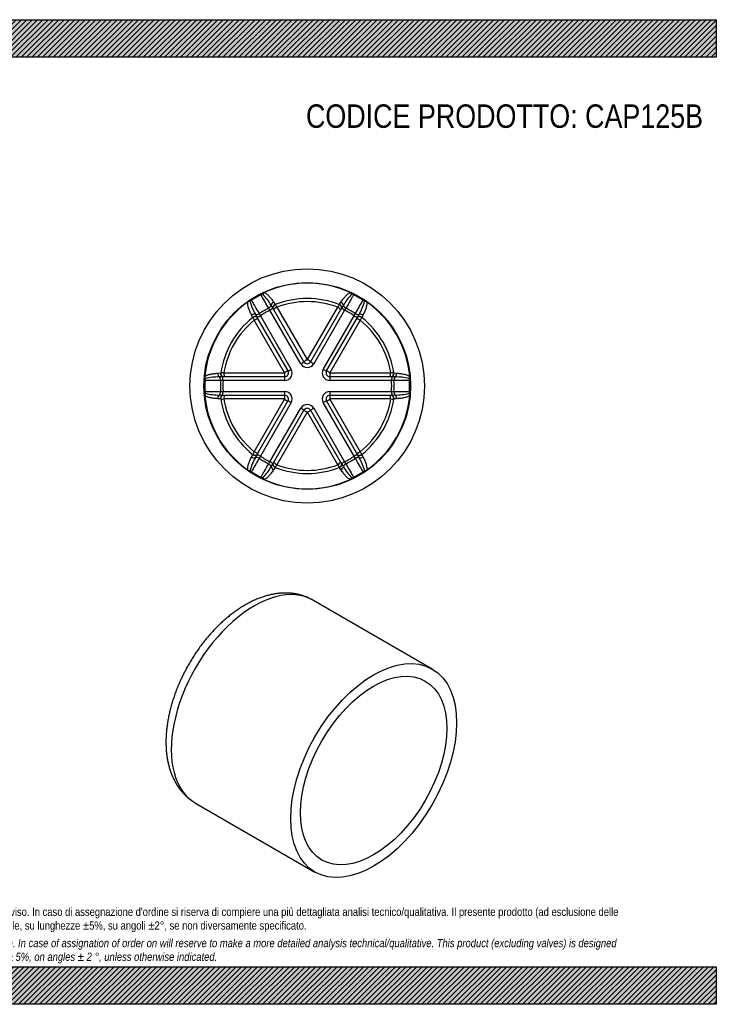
# Model space of a CAD drawing. Header units: millimetres. Extents: x 0 to 742, y 0 to 525.
# Tile 2 of 2: x 371 to 742, y 0 to 525. Entities that reach past the tile are written whole.
import ezdxf

# ---------------------------------------------------------------- set-up
doc = ezdxf.new("R2010")
doc.units = ezdxf.units.MM
doc.header["$LTSCALE"] = 2.5
doc.layers.add('CAP125B', color=7, linetype='Continuous')
doc.layers.add('Default', color=7, linetype='Continuous')

# ---------------------------------------------------------------- blocks, each defined once
blk = doc.blocks.new('SE')
at = {"layer": 'CAP125B', "color": 7, "linetype": 'Continuous'}
for p, q in [((591.11, 178.77), (527.47, 215.52)), ((464.97, 107.26), (528.61, 70.52))]:
    blk.add_line(p, q, dxfattribs=at)
blk.add_ellipse((496.22, 161.39), major_axis=(31.25, 54.13), ratio=0.57735, start_param=0, end_param=3.141593, dxfattribs=at)
for major_axis in [(31.25, 54.13), (27.55, 47.72)]:
    blk.add_ellipse((559.86, 124.65), major_axis=major_axis, ratio=0.57735, dxfattribs=at)
blk.add_open_spline([(527.46, 215.51), (527.12, 215.71), (526.34, 216.16), (524.9, 216.85), (523.23, 217.53), (521.49, 218.1), (519.72, 218.56), (517.91, 218.91), (516.05, 219.16), (514.15, 219.28), (512.22, 219.3), (510.26, 219.2), (508.26, 218.99), (506.24, 218.66), (504.2, 218.21), (502.14, 217.64), (500.06, 216.96), (497.98, 216.17), (495.89, 215.26), (493.81, 214.25), (491.74, 213.12), (489.68, 211.9), (487.63, 210.57), (485.61, 209.15), (483.61, 207.64), (481.65, 206.04), (479.71, 204.35), (477.81, 202.59), (475.95, 200.75), (474.13, 198.83), (472.35, 196.85), (470.62, 194.81), (468.94, 192.7), (467.31, 190.53), (465.74, 188.32), (464.22, 186.05), (462.76, 183.74), (461.36, 181.39), (460.03, 179), (458.77, 176.58), (457.57, 174.13), (456.44, 171.66), (455.39, 169.16), (454.41, 166.66), (453.51, 164.13), (452.69, 161.6), (451.95, 159.07), (451.29, 156.54), (450.72, 154.01), (450.24, 151.49), (449.84, 148.99), (449.53, 146.5), (449.32, 144.03), (449.2, 141.59), (449.18, 139.18), (449.26, 136.81), (449.43, 134.47), (449.7, 132.19), (450.08, 129.96), (450.55, 127.78), (451.12, 125.68), (451.79, 123.64), (452.56, 121.69), (453.42, 119.82), (454.37, 118.04), (455.41, 116.35), (456.53, 114.76), (457.73, 113.27), (459.01, 111.88), (460.35, 110.59), (461.77, 109.4), (463.23, 108.34), (464.35, 107.61), (464.92, 107.3), (465, 107.26)], degree=3, knots=[0, 0, 0, 0, 0.007658, 0.020545, 0.033435, 0.046355, 0.059332, 0.072393, 0.085559, 0.09885, 0.112282, 0.125866, 0.139607, 0.153504, 0.16755, 0.181731, 0.196033, 0.210434, 0.224914, 0.239452, 0.25403, 0.26863, 0.283238, 0.297841, 0.312432, 0.327005, 0.341559, 0.35609, 0.3706, 0.385089, 0.399557, 0.414007, 0.428441, 0.442862, 0.45727, 0.471671, 0.486066, 0.500457, 0.514849, 0.529243, 0.543641, 0.558048, 0.572464, 0.586895, 0.601341, 0.615807, 0.630293, 0.644804, 0.65934, 0.673904, 0.688496, 0.703116, 0.717763, 0.732434, 0.747124, 0.761826, 0.776525, 0.791208, 0.805856, 0.820448, 0.834962, 0.849374, 0.863661, 0.877805, 0.891791, 0.90561, 0.919262, 0.93275, 0.946087, 0.959289, 0.972377, 0.985374, 0.998308, 1, 1, 1, 1], dxfattribs=at)
blk = doc.blocks.new('SE1')
at = {"layer": 'CAP125B', "color": 7, "linetype": 'Continuous'}
for p, q in [((500.56, 378.7), (500.27, 378.68)), ((548.75, 378.68), (548.46, 378.7)), ((549.52, 378.79), (549.23, 378.34)), ((494.21, 375.18), (494.05, 374.94)), ((494.49, 375.9), (494.74, 375.43)), ((506.56, 374.38), (507.37, 373.26)), ((507.37, 373.26), (507.47, 373.11)), ((541.55, 373.11), (541.66, 373.26)), ((541.66, 373.26), (542.46, 374.38)), ((554.98, 374.94), (554.81, 375.18)), ((495.36, 366.32), (494.79, 367.58)), ((496.93, 367.86), (497.62, 366.51)), ((498.86, 368.26), (499.5, 367.1)), ((504.62, 370.06), (503.94, 371.19)), ((521.1, 341.52), (504.62, 370.06)), ((506.07, 371.39), (505.25, 372.66)), ((506.16, 371.25), (506.07, 371.39)), ((522.73, 342.61), (506.77, 370.26)), ((508.29, 371.67), (524.42, 343.73)), ((524.61, 343.73), (540.74, 371.67)), ((542.26, 370.26), (526.29, 342.61)), ((544.4, 370.06), (527.93, 341.52)), ((542.95, 371.39), (542.86, 371.25)), ((543.77, 372.66), (542.95, 371.39)), ((545.08, 371.19), (544.4, 370.06)), ((549.52, 367.1), (550.16, 368.26)), ((551.4, 366.51), (552.1, 367.86)), ((554.23, 367.58), (553.67, 366.32)), ((495.43, 366.16), (495.36, 366.32)), ((512.41, 336.79), (496.28, 364.73)), ((497.62, 366.51), (497.7, 366.36)), ((498.25, 365.35), (514.22, 337.69)), ((499.5, 367.1), (515.98, 338.56)), ((533.05, 338.56), (549.52, 367.1)), ((534.81, 337.69), (550.77, 365.35)), ((552.75, 364.73), (536.62, 336.79)), ((551.33, 366.36), (551.4, 366.51)), ((553.67, 366.32), (553.6, 366.16)), ((476.84, 336.49), (478.21, 336.63)), ((478.21, 336.63), (478.39, 336.65)), ((480.05, 336.63), (512.31, 336.63)), ((536.71, 336.63), (568.97, 336.63)), ((570.64, 336.65), (570.81, 336.63)), ((570.81, 336.63), (572.18, 336.49)), ((470.1, 333.45), (469.97, 333.19)), ((479.18, 334.57), (477.67, 334.5)), ((479.61, 332.65), (478.29, 332.62)), ((479.35, 334.58), (479.18, 334.57)), ((512.56, 332.65), (479.61, 332.65)), ((512.44, 334.61), (480.5, 334.61)), ((569.41, 332.65), (536.46, 332.65)), ((568.52, 334.61), (536.59, 334.61)), ((570.73, 332.62), (569.41, 332.65)), ((569.84, 334.57), (569.67, 334.58)), ((571.36, 334.5), (569.84, 334.57)), ((579.05, 333.19), (578.93, 333.45)), ((469.49, 326.8), (470.02, 326.78)), ((469.97, 326.19), (470.1, 325.93)), ((478.29, 326.76), (479.61, 326.74)), ((479.61, 326.74), (512.56, 326.74)), ((536.46, 326.74), (569.41, 326.74)), ((569.41, 326.74), (570.73, 326.76)), ((578.93, 325.93), (579.05, 326.19)), ((478.21, 322.76), (476.84, 322.9)), ((477.67, 324.89), (479.18, 324.82)), ((478.39, 322.74), (478.21, 322.76)), ((479.18, 324.82), (479.35, 324.81)), ((512.31, 322.76), (480.05, 322.76)), ((480.5, 324.78), (512.44, 324.78)), ((496.28, 294.65), (512.41, 322.6)), ((514.22, 321.7), (498.25, 294.04)), ((515.98, 320.82), (499.5, 292.28)), ((549.52, 292.28), (533.05, 320.82)), ((550.77, 294.04), (534.81, 321.7)), ((536.59, 324.78), (568.52, 324.78)), ((536.62, 322.6), (552.75, 294.65)), ((568.97, 322.76), (536.71, 322.76)), ((569.67, 324.81), (569.84, 324.82)), ((569.84, 324.82), (571.36, 324.89)), ((570.81, 322.76), (570.64, 322.74)), ((572.18, 322.9), (570.81, 322.76)), ((504.62, 289.33), (521.1, 317.87)), ((506.77, 289.12), (522.73, 316.78)), ((524.42, 315.66), (508.29, 287.72)), ((540.74, 287.72), (524.61, 315.66)), ((526.29, 316.78), (542.26, 289.12)), ((527.93, 317.87), (544.4, 289.33)), ((494.79, 291.81), (495.36, 293.06)), ((495.36, 293.06), (495.43, 293.23)), ((497.62, 292.87), (496.93, 291.53)), ((497.7, 293.03), (497.62, 292.87)), ((499.5, 292.28), (498.86, 291.13)), ((503.94, 288.2), (504.62, 289.33)), ((544.4, 289.33), (545.08, 288.2)), ((550.16, 291.13), (549.52, 292.28)), ((551.4, 292.87), (551.33, 293.03)), ((552.1, 291.53), (551.4, 292.87)), ((553.6, 293.23), (553.67, 293.06)), ((553.67, 293.06), (554.23, 291.81)), ((494.05, 284.45), (494.21, 284.21)), ((505.25, 286.72), (506.07, 288)), ((506.07, 288), (506.16, 288.14)), ((507.37, 286.13), (506.56, 285.01)), ((507.47, 286.27), (507.37, 286.13)), ((541.66, 286.13), (541.55, 286.27)), ((542.46, 285.01), (541.66, 286.13)), ((542.86, 288.14), (542.95, 288)), ((542.95, 288), (543.77, 286.72)), ((554.53, 283.49), (554.28, 283.96)), ((554.81, 284.21), (554.98, 284.45)), ((499.51, 280.59), (499.79, 281.05)), ((500.27, 280.71), (500.56, 280.69)), ((548.46, 280.69), (548.75, 280.71))]:
    blk.add_line(p, q, dxfattribs=at)
for radius in [62.5, 55.1]:
    blk.add_circle((524.51, 329.69), radius, dxfattribs=at)
for centre, radius, start, end in [((524.51, 329.69), 54.87, 65.2189, 114.7811), ((524.51, 329.69), 54.57, 116.9408, 123.0592), ((500.57, 378.38), 0.324, 50.5014, 91.893), ((482.38, 360.16), 26.07, 28.6721, 45.1096), ((501.27, 379.3), 0.317, 41.5407, 118.1248), ((566.66, 360.15), 26.08, 134.8951, 151.3232), ((547.75, 379.3), 0.317, 61.8805, 138.454), ((548.45, 378.38), 0.324, 88.104, 129.5016), ((524.51, 329.69), 54.57, 56.9408, 63.0592), ((524.51, 329.69), 54.87, 125.2189, 174.7811), ((493.17, 374.62), 0.317, 121.8805, 198.454), ((494.32, 374.77), 0.324, 148.104, 189.5016), ((519.21, 381.42), 26.08, 194.8951, 211.3232), ((524.51, 329.69), 46.64, 68.5731, 111.4269), ((491.08, 362.95), 19.29, 26.8667, 31.8033), ((524.51, 329.69), 45, 68.864, 111.136), ((557.94, 362.95), 19.28, 148.1966, 153.1335), ((529.83, 381.41), 26.07, 328.6721, 345.1096), ((554.7, 374.77), 0.324, 350.5014, 31.893), ((555.86, 374.62), 0.317, 341.5407, 58.1248), ((524.51, 329.69), 54.87, 5.2189, 54.7811), ((524.51, 329.69), 46.31, 116.372, 123.628), ((524.51, 329.69), 45, 116.2325, 123.7675), ((489.5, 360.37), 19.9, 29.8097, 33.132), ((559.53, 360.37), 19.91, 146.8692, 150.1892), ((524.51, 329.69), 45, 56.2325, 63.7675), ((524.51, 329.69), 46.31, 56.372, 63.628), ((524.51, 329.69), 46.64, 128.5731, 171.4269), ((524.51, 329.69), 45, 128.864, 171.136), ((512.42, 375.27), 19.28, 208.1966, 213.1335), ((515.46, 375.36), 19.91, 206.8692, 210.1892), ((533.58, 375.35), 19.9, 329.8097, 333.132), ((536.6, 375.27), 19.28, 326.8666, 331.8033), ((524.51, 329.69), 45, 8.864, 51.136), ((524.51, 329.69), 46.64, 8.5731, 51.4269), ((524.51, 343.49), 3.94, 210, 330), ((524.51, 343.63), 2.05, 209.8847, 330.1153), ((524.51, 343.77), 0.105, 205.1622, 334.8378), ((478.99, 317.37), 19.28, 86.8666, 91.8033), ((512.32, 336.73), 0.105, 265.1622, 34.8378), ((512.44, 336.66), 2.05, 269.8847, 30.1153), ((512.56, 336.59), 3.94, 270, 30), ((536.46, 336.59), 3.94, 150, 270), ((536.58, 336.66), 2.05, 149.8847, 270.1153), ((536.7, 336.73), 0.105, 145.1622, 274.8378), ((570.03, 317.37), 19.28, 88.1967, 93.1334), ((469.93, 334.37), 0.317, 101.5407, 178.1248), ((524.51, 329.69), 54.57, 176.9408, 183.0592), ((470.38, 333.3), 0.324, 110.5014, 151.893), ((477.06, 308.44), 26.07, 88.6721, 105.1096), ((524.51, 329.69), 46.31, 176.372, 183.628), ((480.44, 314.71), 19.9, 89.8096, 93.132), ((524.51, 329.69), 45, 176.2325, 183.7675), ((568.59, 314.7), 19.91, 86.8689, 90.1895), ((524.51, 329.69), 45, 356.2325, 3.7675), ((524.51, 329.69), 46.31, 356.372, 3.628), ((571.96, 308.42), 26.08, 74.8951, 91.3232), ((578.64, 333.3), 0.324, 28.104, 69.5016), ((524.51, 329.69), 54.57, 356.9408, 3.0592), ((579.09, 334.37), 0.317, 1.8805, 78.454), ((470.38, 326.09), 0.324, 208.104, 249.5016), ((477.07, 350.96), 26.08, 254.8951, 271.3232), ((512.56, 322.79), 3.94, 330, 90), ((536.46, 322.79), 3.94, 90, 210), ((571.96, 350.95), 26.07, 268.6721, 285.1096), ((578.64, 326.09), 0.324, 290.5014, 331.893), ((469.93, 325.01), 0.317, 181.8805, 258.454), ((524.51, 329.69), 54.87, 185.2189, 234.7811), ((478.99, 342.01), 19.28, 268.1966, 273.1335), ((524.51, 329.69), 46.64, 188.5731, 231.4269), ((480.44, 344.69), 19.91, 266.8692, 270.1891), ((524.51, 329.69), 45, 188.864, 231.136), ((512.32, 322.66), 0.105, 325.1622, 94.8378), ((512.44, 322.72), 2.05, 329.8847, 90.1153), ((536.58, 322.72), 2.05, 89.8847, 210.1153), ((536.7, 322.66), 0.105, 85.1622, 214.8378), ((524.51, 329.69), 45, 308.864, 351.136), ((524.51, 329.69), 46.64, 308.5731, 351.4269), ((524.51, 329.69), 54.87, 305.2189, 354.7811), ((568.59, 344.67), 19.9, 269.8097, 273.132), ((570.03, 342.02), 19.28, 266.8666, 271.8033), ((579.09, 325.01), 0.317, 281.5407, 358.1248), ((524.51, 315.89), 3.94, 30, 150), ((524.51, 315.76), 2.05, 29.8847, 150.1153), ((524.51, 315.62), 0.105, 25.1622, 154.8378), ((512.42, 284.11), 19.29, 146.8667, 151.8033), ((515.45, 284.03), 19.9, 149.8097, 153.132), ((533.56, 284.03), 19.91, 26.8692, 30.1892), ((536.6, 284.11), 19.28, 28.1966, 33.1335), ((519.2, 277.97), 26.07, 148.6721, 165.1096), ((524.51, 329.69), 46.31, 236.372, 243.628), ((524.51, 329.69), 45, 236.2325, 243.7675), ((489.49, 299.02), 19.91, 326.8692, 330.1892), ((559.52, 299.01), 19.9, 209.8097, 213.132), ((524.51, 329.69), 45, 296.2325, 303.7675), ((524.51, 329.69), 46.31, 296.372, 303.628), ((529.81, 277.97), 26.08, 14.8951, 31.3232), ((493.17, 284.76), 0.317, 161.5407, 238.1248), ((494.32, 284.62), 0.324, 170.5014, 211.893), ((524.51, 329.69), 54.57, 236.9408, 243.0592), ((482.37, 299.24), 26.08, 314.8951, 331.3232), ((491.08, 296.44), 19.28, 328.1966, 333.1335), ((524.51, 329.69), 46.64, 248.5731, 291.4269), ((524.51, 329.69), 45, 248.864, 291.136), ((557.94, 296.44), 19.29, 206.8667, 211.8033), ((566.64, 299.23), 26.07, 208.6721, 225.1096), ((524.51, 329.69), 54.57, 296.9408, 303.0592), ((554.7, 284.62), 0.324, 328.104, 9.5016), ((555.86, 284.76), 0.317, 301.8805, 18.454), ((500.57, 281.01), 0.324, 268.104, 309.5016), ((501.27, 280.08), 0.317, 241.8805, 318.454), ((524.51, 329.69), 54.87, 245.2189, 294.7811), ((547.75, 280.08), 0.317, 221.5407, 298.1248), ((548.45, 281.01), 0.324, 230.5014, 271.893)]:
    blk.add_arc(centre, radius, start, end, dxfattribs=at)
for centre, major_axis, ratio, start_param, end_param in [((499.04, 379.81), (-1.73, -1), 0.822246, 1.52688, 1.824063), ((501.5, 377.55), (-0.87, 1.8), 0.490174, 0, 0.684295), ((501.97, 377.77), (-0.85, 1.81), 0.637921, 0, 0.767948), ((502.29, 377.84), (0.56, 1.92), 0.846785, 0.797432, 1.400459), ((546.74, 377.84), (-0.56, 1.92), 0.846785, 4.882726, 5.485753), ((547.05, 377.77), (0.85, 1.81), 0.637921, 5.515237, 6.283185), ((547.52, 377.55), (0.87, 1.8), 0.490174, 5.598891, 6.283185), ((549.98, 379.81), (1.73, -1), 0.822246, 4.459123, 4.756305), ((493.93, 373.01), (-1.94, 0.48), 0.846785, 4.882726, 5.485753), ((494.14, 373.25), (-1.14, 1.64), 0.637921, 5.515237, 6.283185), ((494.57, 373.55), (-1.13, 1.65), 0.490174, 5.598891, 6.283185), ((493.85, 376.81), (1.73, 1), 0.822246, 4.459123, 4.756305), ((507.05, 373.16), (1.65, 1.13), 0.646789, 1.42698, 2.650148), ((507.81, 372.13), (1.58, 1.22), 0.586935, 1.402906, 2.72791), ((507.91, 372.01), (1.6, 1.2), 0.581073, 1.409754, 2.748151), ((541.12, 372.01), (-1.6, 1.2), 0.581073, 3.535035, 4.873431), ((541.21, 372.13), (-1.58, 1.22), 0.586935, 3.555276, 4.880279), ((541.97, 373.16), (-1.65, 1.13), 0.646789, 3.633038, 4.856206), ((555.18, 376.81), (1.73, -1), 0.822246, 4.668473, 4.965655), ((554.45, 373.55), (1.13, 1.65), 0.490174, 0, 0.684295), ((554.88, 373.25), (1.14, 1.64), 0.637921, 0, 0.767948), ((555.09, 373.01), (1.94, 0.48), 0.846785, 0.797432, 1.400459), ((495.6, 366.55), (-1.81, -0.86), 0.646789, 3.633038, 4.856206), ((498.26, 369.17), (1.73, 1), 0.546734, 3.585903, 4.747041), ((503.45, 372.17), (-1.73, -1), 0.546734, 1.536144, 2.697283), ((504.33, 370.65), (-1.73, -1), 0.327834, 1.549212, 2.789888), ((508.52, 371.07), (1.73, 1), 0.31798, 1.521247, 2.853371), ((540.51, 371.07), (-1.73, 1), 0.31798, 3.429815, 4.761938), ((544.69, 370.65), (1.73, -1), 0.327834, 3.493298, 4.733973), ((545.57, 372.17), (1.73, -1), 0.546734, 3.585903, 4.747041), ((550.77, 369.17), (1.73, -1), 0.546734, 4.677737, 5.838875), ((553.42, 366.55), (1.81, -0.86), 0.646789, 1.42698, 2.650148), ((496.11, 365.38), (-1.85, -0.76), 0.586935, 3.555276, 4.880279), ((496.17, 365.23), (-1.84, -0.78), 0.581073, 3.535035, 4.873431), ((496.68, 364.23), (-1.73, -1), 0.31798, 3.429815, 4.761938), ((499.13, 367.65), (1.73, 1), 0.327834, 3.493298, 4.733973), ((549.89, 367.65), (1.73, -1), 0.327834, 4.690805, 5.93148), ((552.34, 364.23), (1.73, -1), 0.31798, 1.521247, 2.853371), ((552.85, 365.23), (1.84, -0.78), 0.581073, 1.409754, 2.748151), ((552.91, 365.38), (1.85, -0.76), 0.586935, 1.402906, 2.72791), ((521.05, 341.69), (-1.73, -1), 0.087246, 1.549212, 2.853371), ((524.42, 343.52), (1.73, 1), 0.087246, 1.521247, 2.853371), ((524.6, 343.52), (-1.73, 1), 0.087246, 3.429815, 4.761938), ((527.98, 341.69), (1.73, -1), 0.087246, 3.429815, 4.733973), ((478.14, 336.3), (-0.16, 1.99), 0.646789, 1.42698, 2.650148), ((479.41, 336.45), (-0.26, 1.98), 0.586935, 1.402906, 2.72791), ((479.57, 336.47), (-0.25, 1.98), 0.581073, 1.409754, 2.748151), ((480.68, 336.53), (0, 2), 0.31798, 1.521247, 2.853371), ((512.49, 336.53), (0, 2), 0.087246, 1.521247, 2.853371), ((512.58, 336.69), (-1.73, -1), 0.087246, 3.429815, 4.761938), ((515.85, 338.69), (1.73, 1), 0.087246, 3.429815, 4.733973), ((533.17, 338.69), (1.73, -1), 0.087246, 4.690805, 5.994963), ((536.44, 336.69), (1.73, -1), 0.087246, 1.521247, 2.853371), ((536.54, 336.53), (0, 2), 0.087246, 3.429815, 4.761938), ((568.34, 336.53), (0, 2), 0.31798, 3.429815, 4.761938), ((569.46, 336.47), (0.25, 1.98), 0.581073, 3.535035, 4.873431), ((569.62, 336.45), (0.26, 1.98), 0.586935, 3.555276, 4.880279), ((570.89, 336.3), (0.16, 1.99), 0.646789, 3.633038, 4.856206), ((471.56, 333.7), (-1.99, 0.15), 0.490174, 0, 0.684295), ((471.6, 334.21), (-1.99, 0.17), 0.637921, 0, 0.767948), ((471.71, 334.52), (-1.39, 1.44), 0.846785, 0.797432, 1.400459), ((468.38, 332.69), (0, -2), 0.822246, 1.52688, 1.824063), ((477.2, 332.69), (0, -2), 0.546734, 1.536144, 2.697283), ((478.95, 332.69), (0, -2), 0.327834, 1.549212, 2.789888), ((512.39, 332.69), (0, -2), 0.087246, 1.549212, 2.853371), ((536.64, 332.69), (0, 2), 0.087246, 0.288222, 1.592381), ((570.07, 332.69), (0, 2), 0.327834, 0.351705, 1.592381), ((571.83, 332.69), (0, 2), 0.546734, 0.44431, 1.605449), ((577.32, 334.52), (1.39, 1.44), 0.846785, 4.882726, 5.485753), ((577.42, 334.21), (1.99, 0.17), 0.637921, 5.515237, 6.283185), ((580.64, 332.69), (0, 2), 0.822246, 1.31753, 1.614713), ((577.46, 333.7), (1.99, 0.15), 0.490174, 5.598891, 6.283185), ((471.56, 325.69), (-1.99, -0.15), 0.490174, 5.598891, 6.283185), ((471.6, 325.17), (-1.99, -0.17), 0.637921, 5.515237, 6.283185), ((471.71, 324.87), (-1.39, -1.44), 0.846785, 4.882726, 5.485753), ((468.38, 326.69), (0, 2), 0.822246, 4.459123, 4.756305), ((477.2, 326.69), (0, 2), 0.546734, 3.585903, 4.747041), ((478.95, 326.69), (0, 2), 0.327834, 3.493298, 4.733973), ((512.39, 326.69), (0, 2), 0.087246, 3.429815, 4.733973), ((536.64, 326.69), (0, 2), 0.087246, 1.549212, 2.853371), ((570.07, 326.69), (0, 2), 0.327834, 1.549212, 2.789888), ((571.83, 326.69), (0, 2), 0.546734, 1.536144, 2.697283), ((577.32, 324.87), (1.39, -1.44), 0.846785, 0.797432, 1.400459), ((577.42, 325.17), (1.99, -0.17), 0.637921, 0, 0.767948), ((580.64, 326.69), (0, 2), 0.822246, 1.52688, 1.824063), ((577.46, 325.69), (1.99, -0.15), 0.490174, 0, 0.684295), ((478.14, 323.08), (-0.16, -1.99), 0.646789, 3.633038, 4.856206), ((479.41, 322.94), (-0.26, -1.98), 0.586935, 3.555276, 4.880279), ((479.57, 322.92), (-0.25, -1.98), 0.581073, 3.535035, 4.873431), ((480.68, 322.86), (0, -2), 0.31798, 3.429815, 4.761938), ((512.49, 322.86), (0, -2), 0.087246, 3.429815, 4.761938), ((512.58, 322.7), (-1.73, 1), 0.087246, 1.521247, 2.853371), ((515.85, 320.69), (1.73, -1), 0.087246, 1.549212, 2.853371), ((533.17, 320.69), (-1.73, -1), 0.087246, 3.429815, 4.733973), ((536.44, 322.7), (1.73, 1), 0.087246, 3.429815, 4.761938), ((536.54, 322.86), (0, -2), 0.087246, 1.521247, 2.853371), ((568.34, 322.86), (0, -2), 0.31798, 1.521247, 2.853371), ((569.46, 322.92), (0.25, -1.98), 0.581073, 1.409754, 2.748151), ((569.62, 322.94), (0.26, -1.98), 0.586935, 1.402906, 2.72791), ((570.89, 323.08), (0.16, -1.99), 0.646789, 1.42698, 2.650148), ((521.05, 317.69), (-1.73, 1), 0.087246, 3.429815, 4.733973), ((524.42, 315.86), (-1.73, 1), 0.087246, 0.288222, 1.620346), ((524.6, 315.86), (1.73, 1), 0.087246, 4.66284, 5.994963), ((527.98, 317.69), (1.73, 1), 0.087246, 1.549212, 2.853371), ((496.68, 295.16), (-1.73, 1), 0.31798, 1.521247, 2.853371), ((552.34, 295.16), (1.73, 1), 0.31798, 3.429815, 4.761938), ((495.6, 292.84), (-1.81, 0.86), 0.646789, 1.42698, 2.650148), ((496.11, 294.01), (-1.85, 0.76), 0.586935, 1.402906, 2.72791), ((496.17, 294.16), (-1.84, 0.78), 0.581073, 1.409754, 2.748151), ((498.26, 290.22), (1.73, -1), 0.546734, 1.536144, 2.697283), ((499.13, 291.74), (1.73, -1), 0.327834, 1.549212, 2.789888), ((504.33, 288.74), (-1.73, 1), 0.327834, 3.493298, 4.733973), ((508.52, 288.32), (-1.73, 1), 0.31798, 0.288222, 1.620346), ((540.51, 288.32), (1.73, 1), 0.31798, 4.66284, 5.994963), ((544.69, 288.74), (1.73, 1), 0.327834, 1.549212, 2.789888), ((549.89, 291.74), (-1.73, -1), 0.327834, 3.493298, 4.733973), ((550.77, 290.22), (-1.73, -1), 0.546734, 3.585903, 4.747041), ((552.85, 294.16), (1.84, 0.78), 0.581073, 3.535035, 4.873431), ((552.91, 294.01), (1.85, 0.76), 0.586935, 3.555276, 4.880279), ((553.42, 292.84), (1.81, 0.86), 0.646789, 3.633038, 4.856206), ((493.93, 286.37), (-1.94, -0.48), 0.846785, 0.797432, 1.400459), ((494.14, 286.13), (-1.14, -1.64), 0.637921, 0, 0.767948), ((494.57, 285.84), (-1.13, -1.65), 0.490174, 0, 0.684295), ((493.85, 282.58), (1.73, -1), 0.822246, 1.52688, 1.824063), ((503.45, 287.22), (-1.73, 1), 0.546734, 3.585903, 4.747041), ((507.05, 286.23), (-1.65, 1.13), 0.646789, 0.491445, 1.714613), ((507.81, 287.25), (-1.58, 1.22), 0.586935, 0.413683, 1.738686), ((507.91, 287.38), (-1.6, 1.2), 0.581073, 0.393442, 1.731838), ((541.12, 287.38), (1.6, 1.2), 0.581073, 4.551347, 5.889743), ((541.21, 287.25), (1.58, 1.22), 0.586935, 4.544499, 5.869502), ((541.97, 286.23), (1.65, 1.13), 0.646789, 4.568572, 5.79174), ((545.57, 287.22), (1.73, 1), 0.546734, 1.536144, 2.697283), ((555.18, 282.58), (-1.73, -1), 0.822246, 4.459123, 4.756305), ((554.45, 285.84), (1.13, -1.65), 0.490174, 5.598891, 6.283185), ((554.88, 286.13), (1.14, -1.64), 0.637921, 5.515237, 6.283185), ((555.09, 286.37), (1.94, -0.48), 0.846785, 4.882726, 5.485753), ((499.04, 279.58), (-1.73, 1), 0.822246, 4.459123, 4.756305), ((501.5, 281.84), (0.87, 1.8), 0.490174, 2.457298, 3.141593), ((501.97, 281.61), (0.85, 1.81), 0.637921, 2.373644, 3.141593), ((502.29, 281.55), (0.56, -1.92), 0.846785, 4.882726, 5.485753), ((546.74, 281.55), (-0.56, -1.92), 0.846785, 0.797432, 1.400459), ((547.05, 281.61), (-0.85, 1.81), 0.637921, 3.141593, 3.909541), ((547.52, 281.84), (-0.87, 1.8), 0.490174, 3.141593, 3.825887), ((549.98, 279.58), (1.73, 1), 0.822246, 1.52688, 1.824063)]:
    blk.add_ellipse(centre, major_axis=major_axis, ratio=ratio, start_param=start_param, end_param=end_param, dxfattribs=at)
for points, knots in [([(500.27, 378.68), (500.1, 378.75), (499.96, 378.8), (499.7, 378.85), (499.59, 378.84), (499.51, 378.79)], [0, 0, 0, 0, 0.5, 0.5, 1, 1, 1, 1]), ([(499.79, 378.34), (499.7, 378.49), (499.63, 378.6), (499.53, 378.75), (499.51, 378.79), (499.51, 378.79)], [0, 0, 0, 0, 0.5, 0.5, 1, 1, 1, 1]), ([(503.94, 371.19), (503.53, 371.89), (503.14, 372.57), (502.38, 373.88), (502.01, 374.51), (500.97, 376.3), (500.34, 377.38), (499.79, 378.34)], [0, 0, 0, 0, 0.25, 0.25, 0.5, 0.5, 1, 1, 1, 1]), ([(501.51, 379.51), (501.76, 379.44), (501.99, 379.33), (502.44, 379.08), (502.65, 378.94), (503.28, 378.46), (503.69, 378.07), (504.5, 377.18), (504.91, 376.69), (505.72, 375.6), (506.14, 375.01), (506.56, 374.38)], [0, 0, 0, 0, 0.125, 0.125, 0.25, 0.25, 0.5, 0.5, 0.75, 0.75, 1, 1, 1, 1]), ([(542.46, 374.38), (542.89, 375.01), (543.3, 375.6), (544.11, 376.68), (544.52, 377.18), (545.12, 377.84), (545.32, 378.05), (545.73, 378.43), (545.94, 378.61), (546.37, 378.94), (546.58, 379.08), (547.03, 379.33), (547.26, 379.44), (547.51, 379.51)], [0, 0, 0, 0, 0.25, 0.25, 0.5, 0.5, 0.625, 0.625, 0.75, 0.75, 0.875, 0.875, 1, 1, 1, 1]), ([(549.23, 378.34), (548.96, 377.86), (548.66, 377.35), (548.03, 376.27), (547.7, 375.69), (546.66, 373.9), (545.9, 372.59), (545.08, 371.19)], [0, 0, 0, 0, 0.25, 0.25, 0.5, 0.5, 1, 1, 1, 1]), ([(549.52, 378.79), (549.43, 378.84), (549.32, 378.85), (549.07, 378.8), (548.92, 378.75), (548.75, 378.68)], [0, 0, 0, 0, 0.5, 0.5, 1, 1, 1, 1]), ([(494.79, 367.58), (494.45, 368.27), (494.15, 368.92), (493.62, 370.16), (493.39, 370.76), (493.12, 371.61), (493.04, 371.89), (492.91, 372.44), (492.86, 372.71), (492.79, 373.24), (492.78, 373.5), (492.78, 374.01), (492.81, 374.27), (492.87, 374.52)], [0, 0, 0, 0, 0.25, 0.25, 0.5, 0.5, 0.625, 0.625, 0.75, 0.75, 0.875, 0.875, 1, 1, 1, 1]), ([(494.49, 375.9), (494.41, 375.84), (494.35, 375.76), (494.26, 375.51), (494.23, 375.36), (494.21, 375.18)], [0, 0, 0, 0, 0.5, 0.5, 1, 1, 1, 1]), ([(494.74, 375.43), (495.02, 374.95), (495.31, 374.44), (495.94, 373.35), (496.27, 372.77), (497.3, 370.97), (498.05, 369.67), (498.86, 368.26)], [0, 0, 0, 0, 0.25, 0.25, 0.5, 0.5, 1, 1, 1, 1]), ([(550.16, 368.26), (550.57, 368.96), (550.96, 369.64), (551.71, 370.96), (552.07, 371.59), (553.11, 373.39), (553.73, 374.47), (554.28, 375.43)], [0, 0, 0, 0, 0.25, 0.25, 0.5, 0.5, 1, 1, 1, 1]), ([(556.16, 374.52), (556.21, 374.27), (556.24, 374.01), (556.25, 373.51), (556.23, 373.25), (556.13, 372.46), (556, 371.92), (555.63, 370.77), (555.4, 370.17), (554.87, 368.92), (554.57, 368.26), (554.23, 367.58)], [0, 0, 0, 0, 0.125, 0.125, 0.25, 0.25, 0.5, 0.5, 0.75, 0.75, 1, 1, 1, 1]), ([(554.28, 375.43), (554.36, 375.58), (554.42, 375.7), (554.51, 375.86), (554.53, 375.9), (554.53, 375.9)], [0, 0, 0, 0, 0.5, 0.5, 1, 1, 1, 1]), ([(554.81, 375.18), (554.79, 375.36), (554.77, 375.51), (554.67, 375.76), (554.61, 375.84), (554.53, 375.9)], [0, 0, 0, 0, 0.5, 0.5, 1, 1, 1, 1]), ([(469.86, 334.68), (470.06, 334.86), (470.26, 335.01), (470.7, 335.27), (470.93, 335.38), (471.66, 335.69), (472.2, 335.85), (473.38, 336.11), (474.01, 336.21), (475.36, 336.38), (476.08, 336.44), (476.84, 336.49)], [0, 0, 0, 0, 0.125, 0.125, 0.25, 0.25, 0.5, 0.5, 0.75, 0.75, 1, 1, 1, 1]), ([(572.18, 336.49), (572.95, 336.44), (573.66, 336.38), (575.01, 336.21), (575.63, 336.11), (576.51, 335.92), (576.79, 335.84), (577.33, 335.68), (577.59, 335.59), (578.09, 335.39), (578.32, 335.27), (578.76, 335.01), (578.96, 334.86), (579.16, 334.68)], [0, 0, 0, 0, 0.25, 0.25, 0.5, 0.5, 0.625, 0.625, 0.75, 0.75, 0.875, 0.875, 1, 1, 1, 1]), ([(469.97, 333.19), (469.82, 333.09), (469.7, 332.98), (469.54, 332.78), (469.49, 332.69), (469.49, 332.59)], [0, 0, 0, 0, 0.5, 0.5, 1, 1, 1, 1]), ([(470.02, 332.61), (469.85, 332.6), (469.72, 332.6), (469.58, 332.59), (469.55, 332.59), (469.5, 332.59), (469.49, 332.59), (469.49, 332.59)], [0, 0, 0, 0, 0.5, 0.5, 0.75, 0.75, 1, 1, 1, 1]), ([(478.29, 332.62), (477.48, 332.62), (476.69, 332.62), (475.18, 332.62), (474.45, 332.61), (472.37, 332.61), (471.13, 332.61), (470.02, 332.61)], [0, 0, 0, 0, 0.25, 0.25, 0.5, 0.5, 1, 1, 1, 1]), ([(579, 332.61), (578.45, 332.61), (577.86, 332.61), (576.61, 332.61), (575.94, 332.61), (573.86, 332.62), (572.36, 332.62), (570.73, 332.62)], [0, 0, 0, 0, 0.25, 0.25, 0.5, 0.5, 1, 1, 1, 1]), ([(579.54, 332.59), (579.54, 332.59), (579.49, 332.59), (579.31, 332.6), (579.18, 332.6), (579, 332.61)], [0, 0, 0, 0, 0.5, 0.5, 1, 1, 1, 1]), ([(579.54, 332.59), (579.53, 332.69), (579.48, 332.78), (579.32, 332.98), (579.2, 333.09), (579.05, 333.19)], [0, 0, 0, 0, 0.5, 0.5, 1, 1, 1, 1]), ([(469.49, 326.8), (469.49, 326.7), (469.54, 326.6), (469.7, 326.4), (469.82, 326.3), (469.97, 326.19)], [0, 0, 0, 0, 0.5, 0.5, 1, 1, 1, 1]), ([(470.02, 326.78), (470.57, 326.78), (471.16, 326.78), (472.42, 326.78), (473.08, 326.78), (475.16, 326.77), (476.66, 326.77), (478.29, 326.76)], [0, 0, 0, 0, 0.25, 0.25, 0.5, 0.5, 1, 1, 1, 1]), ([(570.73, 326.76), (571.55, 326.76), (572.33, 326.77), (573.85, 326.77), (574.57, 326.77), (576.65, 326.78), (577.9, 326.78), (579, 326.78)], [0, 0, 0, 0, 0.25, 0.25, 0.5, 0.5, 1, 1, 1, 1]), ([(579, 326.78), (579.18, 326.79), (579.31, 326.79), (579.49, 326.8), (579.54, 326.8), (579.54, 326.8)], [0, 0, 0, 0, 0.5, 0.5, 1, 1, 1, 1]), ([(579.05, 326.19), (579.2, 326.3), (579.32, 326.4), (579.49, 326.6), (579.53, 326.7), (579.54, 326.8)], [0, 0, 0, 0, 0.5, 0.5, 1, 1, 1, 1]), ([(476.84, 322.9), (476.08, 322.95), (475.36, 323.01), (474.02, 323.18), (473.39, 323.28), (472.51, 323.47), (472.23, 323.54), (471.69, 323.7), (471.43, 323.79), (470.94, 324), (470.7, 324.11), (470.27, 324.38), (470.06, 324.52), (469.86, 324.7)], [0, 0, 0, 0, 0.25, 0.25, 0.5, 0.5, 0.625, 0.625, 0.75, 0.75, 0.875, 0.875, 1, 1, 1, 1]), ([(579.16, 324.7), (578.96, 324.52), (578.76, 324.38), (578.32, 324.12), (578.09, 324), (577.36, 323.7), (576.82, 323.54), (575.64, 323.28), (575.01, 323.18), (573.66, 323.01), (572.94, 322.95), (572.18, 322.9)], [0, 0, 0, 0, 0.125, 0.125, 0.25, 0.25, 0.5, 0.5, 0.75, 0.75, 1, 1, 1, 1]), ([(492.87, 284.86), (492.81, 285.12), (492.78, 285.37), (492.78, 285.88), (492.79, 286.14), (492.89, 286.92), (493.03, 287.47), (493.39, 288.62), (493.62, 289.22), (494.15, 290.47), (494.45, 291.12), (494.79, 291.81)], [0, 0, 0, 0, 0.125, 0.125, 0.25, 0.25, 0.5, 0.5, 0.75, 0.75, 1, 1, 1, 1]), ([(498.86, 291.13), (498.46, 290.42), (498.07, 289.74), (497.31, 288.43), (496.95, 287.8), (495.92, 286), (495.3, 284.92), (494.74, 283.96)], [0, 0, 0, 0, 0.25, 0.25, 0.5, 0.5, 1, 1, 1, 1]), ([(554.28, 283.96), (554, 284.44), (553.71, 284.95), (553.08, 286.04), (552.75, 286.61), (551.72, 288.41), (550.97, 289.72), (550.16, 291.13)], [0, 0, 0, 0, 0.25, 0.25, 0.5, 0.5, 1, 1, 1, 1]), ([(554.23, 291.81), (554.57, 291.12), (554.87, 290.47), (555.4, 289.22), (555.63, 288.63), (555.9, 287.77), (555.98, 287.49), (556.11, 286.94), (556.16, 286.67), (556.23, 286.14), (556.25, 285.88), (556.24, 285.37), (556.21, 285.12), (556.16, 284.86)], [0, 0, 0, 0, 0.25, 0.25, 0.5, 0.5, 0.625, 0.625, 0.75, 0.75, 0.875, 0.875, 1, 1, 1, 1]), ([(494.21, 284.21), (494.23, 284.03), (494.26, 283.87), (494.35, 283.63), (494.41, 283.54), (494.49, 283.49)], [0, 0, 0, 0, 0.5, 0.5, 1, 1, 1, 1]), ([(494.74, 283.96), (494.66, 283.81), (494.6, 283.69), (494.51, 283.53), (494.49, 283.49), (494.49, 283.49)], [0, 0, 0, 0, 0.5, 0.5, 1, 1, 1, 1]), ([(499.79, 281.05), (500.07, 281.53), (500.36, 282.04), (500.99, 283.12), (501.32, 283.69), (502.37, 285.49), (503.12, 286.79), (503.94, 288.2)], [0, 0, 0, 0, 0.25, 0.25, 0.5, 0.5, 1, 1, 1, 1]), ([(506.56, 285.01), (506.14, 284.37), (505.72, 283.79), (504.91, 282.71), (504.51, 282.21), (503.9, 281.55), (503.7, 281.34), (503.29, 280.95), (503.08, 280.77), (502.66, 280.45), (502.44, 280.31), (501.99, 280.06), (501.76, 279.95), (501.51, 279.87)], [0, 0, 0, 0, 0.25, 0.25, 0.5, 0.5, 0.625, 0.625, 0.75, 0.75, 0.875, 0.875, 1, 1, 1, 1]), ([(547.51, 279.87), (547.26, 279.95), (547.03, 280.06), (546.59, 280.3), (546.37, 280.45), (545.74, 280.93), (545.34, 281.31), (544.52, 282.2), (544.12, 282.7), (543.3, 283.79), (542.89, 284.38), (542.46, 285.01)], [0, 0, 0, 0, 0.125, 0.125, 0.25, 0.25, 0.5, 0.5, 0.75, 0.75, 1, 1, 1, 1]), ([(545.08, 288.2), (545.49, 287.5), (545.89, 286.82), (546.65, 285.51), (547.01, 284.88), (548.05, 283.08), (548.68, 282), (549.23, 281.05)], [0, 0, 0, 0, 0.25, 0.25, 0.5, 0.5, 1, 1, 1, 1]), ([(554.53, 283.49), (554.61, 283.54), (554.67, 283.63), (554.77, 283.87), (554.79, 284.03), (554.81, 284.21)], [0, 0, 0, 0, 0.5, 0.5, 1, 1, 1, 1]), ([(499.51, 280.59), (499.59, 280.55), (499.7, 280.54), (499.96, 280.58), (500.1, 280.64), (500.27, 280.71)], [0, 0, 0, 0, 0.5, 0.5, 1, 1, 1, 1]), ([(548.75, 280.71), (548.92, 280.64), (549.07, 280.58), (549.32, 280.54), (549.43, 280.55), (549.52, 280.59)], [0, 0, 0, 0, 0.5, 0.5, 1, 1, 1, 1]), ([(549.23, 281.05), (549.33, 280.9), (549.4, 280.79), (549.49, 280.63), (549.52, 280.59), (549.52, 280.59)], [0, 0, 0, 0, 0.5, 0.5, 1, 1, 1, 1])]:
    blk.add_open_spline(points, degree=3, knots=knots, dxfattribs=at)

msp = doc.modelspace()

# ---------------------------------------------------------------- hatches: boundary and pattern name
at = {"layer": 'Default', "linetype": 'Continuous'}
h = msp.add_hatch(dxfattribs=at)
h.set_pattern_fill('LINE', scale=0.62992, angle=45, style=0)
h.paths.add_polyline_path([(742.5, 505), (742.5, 525), (0, 525), (0, 505)])
for points in [[(742.5, 505), (742.5, 525), (0, 525), (0, 505)], [(742.5, 0), (742.5, 20), (0, 20), (0, 0)]]:
    msp.add_hatch(color=7, dxfattribs=at).paths.add_polyline_path(points)
h = msp.add_hatch(dxfattribs=at)
h.set_pattern_fill('LINE', scale=0.62992, angle=45, style=0)
h.paths.add_polyline_path([(742.5, 0), (742.5, 20), (0, 20), (0, 0)])

# ---------------------------------------------------------------- linework, layer by layer
at = {"layer": 'Default', "color": 7, "linetype": 'Continuous'}
for p, q in [((0, 525), (742.5, 525)), ((742.5, 525), (742.5, 505)), ((742.5, 505), (0, 505)), ((0, 20), (742.5, 20)), ((742.5, 20), (742.5, 0)), ((742.5, 0), (0, 0))]:
    msp.add_line(p, q, dxfattribs=at)

# ---------------------------------------------------------------- block references
at = {"layer": 'Default'}
for name in ['SE1', 'SE']:
    msp.add_blockref(name, (0, 0), dxfattribs=at)

# ---------------------------------------------------------------- texts
at = {"layer": 'Default', "attachment_point": 1}
for s, insert, char_height, width in [('{\\fArial Narrow|b0||i0||c0|p34;\\C7;\\H12.5;\\W1.;CODICE PRODOTTO: CAP125B}', (523.82, 479.835), 12.5, 212.04264), ("{\\fArial Narrow|b0||i0||c0|p34;\\C7;\\H4.375;\\W1.;PLASTITALIA si riserva il diritto di revisionare la presente specifica, mantenendo la conformità alle prescrizioni del prodotto, senza alcun preavviso. In caso di assegnazione d'ordine si riserva di compiere una più dettagliata analisi tecnico/qualitativa. Il presente prodotto (ad esclusione delle \\P}{\\fArial Narrow|b0||i0||c0|p34;\\C7;\\H4.375;\\W1.;valvole) è progettato per applicazioni non previste dalla direttiva 2014/68/EU. Tolleranza su diametri e spessori come da normative se applicabile, su lunghezze ±5%, su angoli ±2°, se non diversamente specificato.\\P}{\\fArial Narrow|b0||i0||c0|p34;\\C7;\\H1.25;\\W1.;   \\P}{\\fArial Narrow|b0||i1||c0|p34;\\C7;\\H4.375;\\W1.;PLASTITALIA on reserves the right to revise this specification, maintaining the conformity to the requirements of the product, without any notice. In case of assignation of order on will reserve to make a more detailed analysis technical/qualitative. This product (excluding valves) is designed \\P}{\\fArial Narrow|b0||i1||c0|p34;\\C7;\\H4.375;\\W1.;for applications not covered by Directive 2014/68 / EU. The tolerance on diameters and thicknesses as the standards if applicable, on lengths ± 5%, on angles ± 2 °, unless otherwise indicated.\\P}", (50, 51.506), 4.375, 642.5)]:
    msp.add_mtext(s, dxfattribs=dict(at, insert=insert, char_height=char_height, width=width))

doc.saveas('drawing.dxf')
